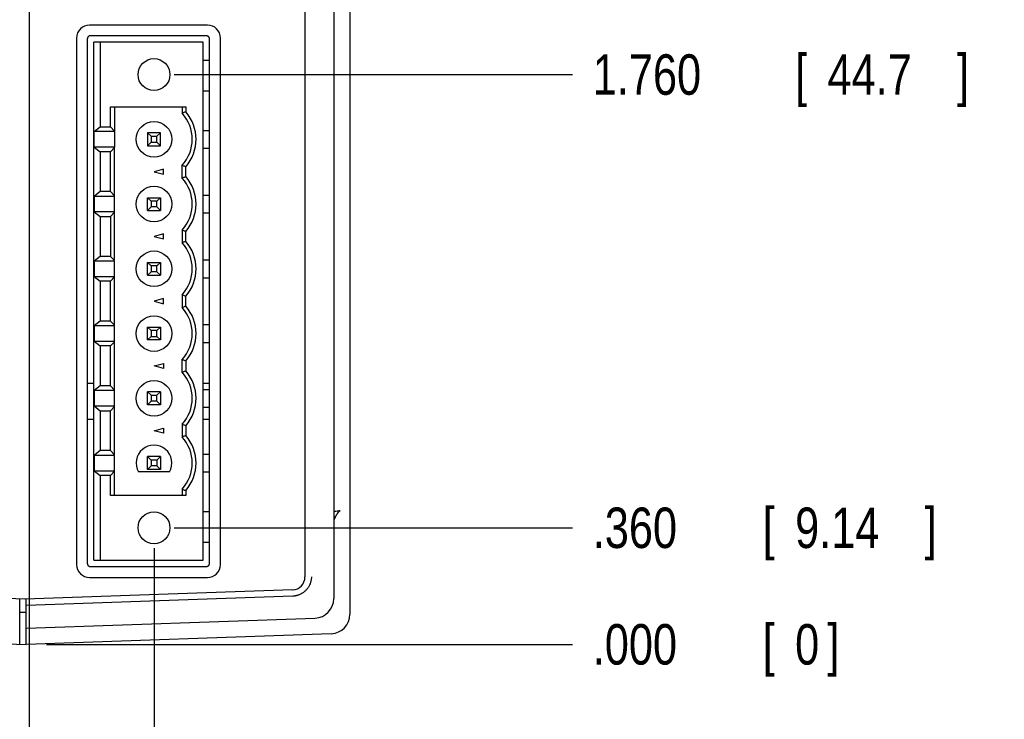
# Model space of a CAD drawing. Header units: inches. Extents: x 0 to 22, y 0 to 17.
# Tile 20 of 36: x 8.7 to 11.8, y 9 to 11.2. Entities that reach past the tile are written whole.
import ezdxf

# ---------------------------------------------------------------- set-up
doc = ezdxf.new("R2010")
doc.units = ezdxf.units.IN
doc.header["$LTSCALE"] = 1.21
doc.header["$MEASUREMENT"] = 0
doc.layers.get('0').update_dxf_attribs({"linetype": 'CONTINUOUS'})
doc.layers.add('DIMENSIONS', color=7, linetype='CONTINUOUS')
doc.styles.get("Standard").update_dxf_attribs({"font": 'txt', "width": 0.8})
doc.dimstyles.new('DIMSTYLE_2', dxfattribs={"dimtxt": 0.125, "dimasz": 0.18, "dimexe": 0.18, "dimexo": 0.0625, "dimgap": 0.09, "dimtad": 0, "dimtih": 1, "dimtoh": 1, "dimdec": 3, "dimzin": 4, "dimdsep": 46, "dimtxsty": 'STANDARD', "dimblk": '_FILLED', "dimblk1": '_FILLED', "dimblk2": '_FILLED', "dimcen": 0.09, "dimadec": 0, "dimazin": 0, "dimtp": 0.01, "dimtm": 0.01, "dimtfac": 1, "dimtdec": 3, "dimtofl": 0, "dimtmove": 0, "dimatfit": 3, "dimldrblk": '_FILLED', "dimfxl": 1, "dimtolj": 1, "dimtzin": 4, "dimarcsym": 0})

# ---------------------------------------------------------------- blocks, each defined once
blk = doc.blocks.new('*D7')
at = {"layer": 'DIMENSIONS', "color": 2, "linetype": 'CONTINUOUS'}
blk.add_line((9.2145, 9.6392), (10.4448, 9.6392), dxfattribs=at)
at = {"layer": 'DIMENSIONS', "color": 2, "linetype": 'CONTINUOUS', "width": 0.8}
for s, p in [('.360', (10.5073, 9.5767)), ('[', (11.0323, 9.5767)), ('9.14', (11.1323, 9.5767)), (']', (11.5323, 9.5767))]:
    blk.add_text(s, height=0.125, dxfattribs=at).set_placement(p)
blk = doc.blocks.new('_FILLED')
at = {"color": 0, "linetype": 'BYBLOCK'}
blk.add_solid([(0, 0), (-1, 0.174), (-1, -0.174)], dxfattribs=at)
blk = doc.blocks.new('*D8')
at = {"layer": 'DIMENSIONS', "color": 2, "linetype": 'CONTINUOUS'}
blk.add_line((8.8198, 9.2792), (10.4448, 9.2792), dxfattribs=at)
at = {"layer": 'DIMENSIONS', "color": 2, "linetype": 'CONTINUOUS', "width": 0.8}
for s, p in [('.000', (10.5073, 9.2167)), ('[', (11.0323, 9.2167)), ('0', (11.1323, 9.2167)), (']', (11.2323, 9.2167))]:
    blk.add_text(s, height=0.125, dxfattribs=at).set_placement(p)
blk = doc.blocks.new('*D9')
at = {"layer": 'DIMENSIONS', "color": 2, "linetype": 'CONTINUOUS'}
blk.add_line((9.2145, 11.0392), (10.4448, 11.0392), dxfattribs=at)
at = {"layer": 'DIMENSIONS', "color": 2, "linetype": 'CONTINUOUS', "width": 0.8}
for s, p in [('1.760', (10.5073, 10.9767)), ('[', (11.1323, 10.9767)), ('44.7', (11.2323, 10.9767)), (']', (11.6323, 10.9767))]:
    blk.add_text(s, height=0.125, dxfattribs=at).set_placement(p)
blk = doc.blocks.new('*D10')
at = {"layer": 'DIMENSIONS', "color": 2, "linetype": 'CONTINUOUS'}
blk.add_line((9.6408, 11.3988), (10.4448, 11.3988), dxfattribs=at)
at = {"layer": 'DIMENSIONS', "color": 2, "linetype": 'CONTINUOUS', "width": 0.8}
for s, p in [('[', (11.1323, 11.3363)), (']', (11.7323, 11.3363)), ('2.120', (10.5073, 11.3363)), ('53.84', (11.2323, 11.3363))]:
    blk.add_text(s, height=0.125, dxfattribs=at).set_placement(p)
blk = doc.blocks.new('*D11')
at = {"layer": 'DIMENSIONS', "color": 2, "linetype": 'CONTINUOUS'}
blk.add_line((9.6408, 12.4149), (10.4448, 12.4149), dxfattribs=at)
at = {"layer": 'DIMENSIONS', "color": 2, "linetype": 'CONTINUOUS', "width": 0.8}
for s, p in [('3.136', (10.5073, 12.3524)), ('[', (11.1323, 12.3524)), ('79.64', (11.2323, 12.3524)), (']', (11.7323, 12.3524))]:
    blk.add_text(s, height=0.125, dxfattribs=at).set_placement(p)
blk = doc.blocks.new('*D19')
at = {"layer": 'DIMENSIONS', "color": 2, "linetype": 'CONTINUOUS'}
blk.add_line((8.7666, 11.5172), (8.7666, 8.5917), dxfattribs=at)
at = {"layer": 'DIMENSIONS', "color": 2, "linetype": 'CONTINUOUS', "width": 0.8}
for s, p in [(']', (8.8291, 8.4292)), ('25.64', (8.8291, 7.9292)), ('[', (8.8291, 7.8292)), ('1.009', (8.8291, 7.2042))]:
    blk.add_text(s, height=0.125, rotation=90, dxfattribs=at).set_placement(p)
blk = doc.blocks.new('*D20')
at = {"layer": 'DIMENSIONS', "color": 2, "linetype": 'CONTINUOUS'}
blk.add_line((9.152, 9.5767), (9.152, 8.5917), dxfattribs=at)
at = {"layer": 'DIMENSIONS', "color": 2, "linetype": 'CONTINUOUS', "width": 0.8}
for s, p in [(']', (9.2145, 8.4292)), ('35.42', (9.2145, 7.9292)), ('[', (9.2145, 7.8292)), ('1.395', (9.2145, 7.2042))]:
    blk.add_text(s, height=0.125, rotation=90, dxfattribs=at).set_placement(p)

msp = doc.modelspace()

# ---------------------------------------------------------------- linework, layer by layer
at = {"color": 7, "linetype": 'CONTINUOUS'}
for p, q in [((9.7573, 14.1699), (9.7573, 9.3721)), ((9.7073, 13.9516), (9.7073, 9.4203)), ((9.6183, 11.3588), (9.6183, 9.4874)), ((9.3171, 11.192), (8.953, 11.192)), ((8.913, 11.152), (8.913, 9.5257)), ((8.9459, 11.1491), (8.9459, 9.5294)), ((9.3138, 11.1587), (8.9559, 11.159)), ((9.3043, 11.1392), (8.9658, 11.1392)), ((8.9658, 9.5392), (8.9658, 11.1392)), ((8.9854, 11.1392), (8.9854, 10.8776)), ((9.3043, 9.5392), (9.3043, 11.1392)), ((9.3238, 9.5297), (9.3238, 11.1487)), ((9.3571, 9.5257), (9.3571, 11.152)), ((9.3043, 11.0833), (9.324, 11.0833)), ((9.3043, 10.9888), (9.324, 10.9888)), ((9.0179, 10.9392), (9.2504, 10.9392)), ((9.0179, 10.8776), (9.0179, 10.9392)), ((9.0302, 10.9392), (9.0302, 10.8154)), ((9.2386, 10.9392), (9.2386, 10.9195)), ((9.2504, 10.9392), (9.2504, 10.924)), ((8.9668, 10.863), (8.9854, 10.8776)), ((9.0302, 10.863), (8.9668, 10.863)), ((8.9668, 10.8154), (8.9668, 10.863)), ((8.9854, 10.8776), (9.0179, 10.8776)), ((9.0302, 10.8646), (9.0179, 10.8776)), ((9.1717, 10.8589), (9.1323, 10.8589)), ((9.1323, 10.8589), (9.1428, 10.8484)), ((9.1323, 10.8589), (9.1323, 10.8195)), ((9.1611, 10.8484), (9.1717, 10.8589)), ((9.1717, 10.8195), (9.1717, 10.8589)), ((9.3043, 10.8668), (9.324, 10.8668)), ((9.1323, 10.8195), (9.1428, 10.8301)), ((9.1428, 10.8484), (9.1611, 10.8484)), ((9.1428, 10.8484), (9.1428, 10.8301)), ((9.1428, 10.8301), (9.1611, 10.8301)), ((9.1611, 10.8301), (9.1611, 10.8484)), ((9.1611, 10.8301), (9.1717, 10.8195)), ((9.0302, 10.8154), (8.9668, 10.8154)), ((8.9668, 10.8154), (8.9854, 10.8008)), ((9.0179, 10.8008), (8.9854, 10.8008)), ((8.9854, 10.8008), (8.9854, 10.6776)), ((9.0302, 10.8139), (9.0179, 10.8008)), ((9.0179, 10.6776), (9.0179, 10.8008)), ((9.0302, 10.4646), (9.0302, 10.8139)), ((9.1323, 10.8195), (9.1717, 10.8195)), ((9.3043, 10.8117), (9.324, 10.8117)), ((9.1815, 10.7471), (9.152, 10.7392)), ((9.152, 10.7392), (9.1815, 10.7313)), ((9.1815, 10.7313), (9.1815, 10.7471)), ((9.2386, 10.7195), (9.2386, 10.7589)), ((9.2504, 10.724), (9.2504, 10.7544)), ((8.9854, 10.6776), (8.9668, 10.663)), ((9.0179, 10.6776), (8.9854, 10.6776)), ((9.0302, 10.6646), (9.0179, 10.6776)), ((9.0302, 10.663), (8.9668, 10.663)), ((8.9668, 10.663), (8.9668, 10.6154)), ((9.1323, 10.6589), (9.1717, 10.6589)), ((9.1428, 10.6484), (9.1323, 10.6589)), ((9.1323, 10.6195), (9.1323, 10.6589)), ((9.1611, 10.6484), (9.1428, 10.6484)), ((9.1428, 10.6484), (9.1428, 10.6301)), ((9.1717, 10.6589), (9.1611, 10.6484)), ((9.1611, 10.6301), (9.1611, 10.6484)), ((9.1717, 10.6589), (9.1717, 10.6195)), ((9.3043, 10.6668), (9.324, 10.6668)), ((9.0302, 10.6154), (8.9668, 10.6154)), ((8.9668, 10.6154), (8.9854, 10.6008)), ((9.1428, 10.6301), (9.1323, 10.6195)), ((9.1323, 10.6195), (9.1717, 10.6195)), ((9.1611, 10.6301), (9.1428, 10.6301)), ((9.1717, 10.6195), (9.1611, 10.6301)), ((8.9854, 10.6008), (9.0179, 10.6008)), ((8.9854, 10.6008), (8.9854, 10.4776)), ((9.0302, 10.6139), (9.0179, 10.6008)), ((9.0179, 10.6008), (9.0179, 10.4776)), ((9.3043, 10.6117), (9.324, 10.6117)), ((9.2386, 10.5589), (9.2386, 10.5195)), ((9.2504, 10.524), (9.2504, 10.5544)), ((9.1815, 10.5471), (9.152, 10.5392)), ((9.152, 10.5392), (9.1815, 10.5313)), ((9.1815, 10.5313), (9.1815, 10.5471)), ((8.9854, 10.4776), (8.9668, 10.463)), ((9.0302, 10.463), (8.9668, 10.463)), ((8.9668, 10.463), (8.9668, 10.4154)), ((9.0179, 10.4776), (8.9854, 10.4776)), ((9.0302, 10.4646), (9.0179, 10.4776)), ((9.0302, 10.2646), (9.0302, 10.463)), ((9.3043, 10.4668), (9.324, 10.4668)), ((9.1323, 10.4589), (9.1717, 10.4589)), ((9.1428, 10.4484), (9.1323, 10.4589)), ((9.1323, 10.4195), (9.1323, 10.4589)), ((9.1611, 10.4484), (9.1428, 10.4484)), ((9.1428, 10.4484), (9.1428, 10.4301)), ((9.1717, 10.4589), (9.1611, 10.4484)), ((9.1611, 10.4301), (9.1611, 10.4484)), ((9.1717, 10.4589), (9.1717, 10.4195)), ((8.9668, 10.4154), (9.0302, 10.4154)), ((8.9668, 10.4154), (8.9854, 10.4008)), ((9.0302, 10.4139), (9.0179, 10.4008)), ((9.1428, 10.4301), (9.1323, 10.4195)), ((9.1323, 10.4195), (9.1717, 10.4195)), ((9.1611, 10.4301), (9.1428, 10.4301)), ((9.1717, 10.4195), (9.1611, 10.4301)), ((9.3043, 10.4117), (9.324, 10.4117)), ((9.0179, 10.4008), (8.9854, 10.4008)), ((8.9854, 10.4008), (8.9854, 10.2776)), ((9.0179, 10.2776), (9.0179, 10.4008)), ((9.1815, 10.3471), (9.152, 10.3392)), ((9.1815, 10.3313), (9.1815, 10.3471)), ((9.2386, 10.3589), (9.2386, 10.3195)), ((9.2504, 10.324), (9.2504, 10.3544)), ((9.152, 10.3392), (9.1815, 10.3313)), ((8.9854, 10.2776), (8.9668, 10.263)), ((9.0302, 10.263), (8.9668, 10.263)), ((8.9668, 10.263), (8.9668, 10.2154)), ((9.0179, 10.2776), (8.9854, 10.2776)), ((9.0302, 10.2646), (9.0179, 10.2776)), ((9.0302, 10.0646), (9.0302, 10.263)), ((9.1323, 10.2589), (9.1717, 10.2589)), ((9.1428, 10.2484), (9.1323, 10.2589)), ((9.1323, 10.2195), (9.1323, 10.2589)), ((9.1717, 10.2589), (9.1611, 10.2484)), ((9.1717, 10.2589), (9.1717, 10.2195)), ((9.3043, 10.2668), (9.324, 10.2668)), ((9.1323, 10.2195), (9.1428, 10.2301)), ((9.1717, 10.2195), (9.1323, 10.2195)), ((9.1611, 10.2484), (9.1428, 10.2484)), ((9.1428, 10.2484), (9.1428, 10.2301)), ((9.1428, 10.2301), (9.1611, 10.2301)), ((9.1611, 10.2301), (9.1611, 10.2484)), ((9.1717, 10.2195), (9.1611, 10.2301)), ((8.9668, 10.2154), (9.0302, 10.2154)), ((8.9668, 10.2154), (8.9854, 10.2008)), ((9.0179, 10.2008), (8.9854, 10.2008)), ((8.9854, 10.2008), (8.9854, 10.0776)), ((9.0302, 10.2139), (9.0179, 10.2008)), ((9.0179, 10.0776), (9.0179, 10.2008)), ((9.3043, 10.2117), (9.324, 10.2117)), ((9.2386, 10.1195), (9.2386, 10.1589)), ((9.152, 10.1392), (9.1815, 10.1471)), ((9.1815, 10.1313), (9.152, 10.1392)), ((9.1815, 10.1471), (9.1815, 10.1313)), ((9.2504, 10.1544), (9.2504, 10.124)), ((8.9658, 10.0852), (8.9459, 10.0852)), ((8.9854, 10.0776), (8.9668, 10.063)), ((9.0179, 10.0776), (8.9854, 10.0776)), ((9.0302, 10.0646), (9.0179, 10.0776)), ((9.3238, 10.0852), (9.3043, 10.0852)), ((9.0302, 10.063), (8.9668, 10.063)), ((8.9668, 10.063), (8.9668, 10.0154)), ((9.0302, 9.8646), (9.0302, 10.063)), ((9.1717, 10.0589), (9.1323, 10.0589)), ((9.1323, 10.0589), (9.1428, 10.0484)), ((9.1323, 10.0195), (9.1323, 10.0589)), ((9.1428, 10.0484), (9.1611, 10.0484)), ((9.1428, 10.0484), (9.1428, 10.0301)), ((9.1611, 10.0484), (9.1717, 10.0589)), ((9.1611, 10.0301), (9.1611, 10.0484)), ((9.1717, 10.0589), (9.1717, 10.0195)), ((9.3043, 10.0668), (9.324, 10.0668)), ((8.9668, 10.0154), (9.0302, 10.0154)), ((8.9668, 10.0154), (8.9854, 10.0008)), ((9.0179, 10.0008), (9.0302, 10.0139)), ((9.1428, 10.0301), (9.1323, 10.0195)), ((9.1717, 10.0195), (9.1323, 10.0195)), ((9.1611, 10.0301), (9.1428, 10.0301)), ((9.1717, 10.0195), (9.1611, 10.0301)), ((9.3043, 10.0117), (9.324, 10.0117)), ((8.9854, 10.0008), (9.0179, 10.0008)), ((8.9854, 10.0008), (8.9854, 9.8776)), ((9.0179, 9.8776), (9.0179, 10.0008)), ((8.9658, 9.9732), (8.9459, 9.9732)), ((9.152, 9.9392), (9.1815, 9.9471)), ((9.1815, 9.9471), (9.1815, 9.9313)), ((9.2386, 9.9589), (9.2386, 9.9195)), ((9.2504, 9.9544), (9.2504, 9.924)), ((9.3238, 9.9732), (9.3043, 9.9732)), ((9.1815, 9.9313), (9.152, 9.9392)), ((8.9854, 9.8776), (8.9668, 9.863)), ((9.0302, 9.863), (8.9668, 9.863)), ((8.9668, 9.863), (8.9668, 9.8154)), ((9.0179, 9.8776), (8.9854, 9.8776)), ((9.0302, 9.8646), (9.0179, 9.8776)), ((9.0302, 9.7392), (9.0302, 9.863)), ((9.1717, 9.8589), (9.1323, 9.8589)), ((9.1323, 9.8589), (9.1428, 9.8484)), ((9.1323, 9.8195), (9.1323, 9.8589)), ((9.1717, 9.8589), (9.1611, 9.8484)), ((9.1717, 9.8589), (9.1717, 9.8195)), ((9.3043, 9.8668), (9.324, 9.8668)), ((9.1428, 9.8301), (9.1323, 9.8195)), ((9.1611, 9.8484), (9.1428, 9.8484)), ((9.1428, 9.8484), (9.1428, 9.8301)), ((9.1611, 9.8301), (9.1428, 9.8301)), ((9.1611, 9.8484), (9.1611, 9.8301)), ((9.1717, 9.8195), (9.1611, 9.8301)), ((8.9668, 9.8154), (9.0302, 9.8154)), ((8.9668, 9.8154), (8.9854, 9.8008)), ((9.0179, 9.8008), (8.9854, 9.8008)), ((8.9854, 9.8008), (8.9854, 9.5392)), ((9.0302, 9.8139), (9.0179, 9.8008)), ((9.0179, 9.7392), (9.0179, 9.8008)), ((9.1997, 9.8117), (9.1042, 9.8117)), ((9.1717, 9.8195), (9.1323, 9.8195)), ((9.3043, 9.8117), (9.324, 9.8117)), ((9.2504, 9.7392), (9.0179, 9.7392)), ((9.2386, 9.7589), (9.2386, 9.7392)), ((9.2504, 9.7544), (9.2504, 9.7392)), ((9.3043, 9.6896), (9.324, 9.6896)), ((9.3043, 9.5951), (9.324, 9.5951)), ((8.9559, 9.5194), (9.3138, 9.5197)), ((8.9658, 9.5392), (9.3043, 9.5392)), ((8.953, 9.4857), (9.3171, 9.4857)), ((8.7531, 9.4189), (7.9364, 9.4474)), ((9.5797, 9.4474), (8.7531, 9.4189)), ((8.7373, 9.2799), (8.7372, 9.4195)), ((9.5803, 9.428), (8.7573, 9.3992)), ((8.7573, 9.4003), (8.7573, 9.4191)), ((8.7573, 9.2792), (8.7573, 9.3992)), ((8.7372, 9.3782), (8.7573, 9.3785)), ((8.7573, 9.3292), (9.6494, 9.3604)), ((7.8152, 9.3121), (8.7573, 9.2792)), ((9.6994, 9.3121), (8.7573, 9.2792))]:
    msp.add_line(p, q, dxfattribs=at)
for centre, radius in [((9.152, 11.0392), 0.0492), ((9.152, 10.8392), 0.0551), ((9.152, 10.6392), 0.0551), ((9.152, 10.4392), 0.0551), ((9.152, 10.2392), 0.0551), ((9.152, 10.0392), 0.0551), ((9.152, 9.6392), 0.0492)]:
    msp.add_circle(centre, radius, dxfattribs=at)
for centre, radius, start, end in [((8.953, 11.152), 0.04, 90, 180), ((9.3171, 11.152), 0.04, 0, 90), ((9.152, 10.8392), 0.1181, 317.1666, 42.8334), ((9.152, 10.8392), 0.1299, 319.2509, 40.7491), ((9.152, 10.6392), 0.1181, 317.1666, 42.8334), ((9.152, 10.6392), 0.1299, 319.2509, 40.7491), ((9.152, 10.4392), 0.1299, 319.2509, 40.7491), ((9.152, 10.4392), 0.1181, 317.1666, 42.8334), ((9.152, 10.2392), 0.1181, 317.1666, 42.8334), ((9.152, 10.2392), 0.1299, 319.2509, 40.7491), ((9.152, 10.0392), 0.1181, 317.1666, 42.8334), ((9.152, 10.0392), 0.1299, 319.2509, 40.7491), ((9.152, 9.8392), 0.1181, 317.1666, 42.8334), ((9.152, 9.8392), 0.1299, 319.2509, 40.7491), ((9.152, 9.8392), 0.0551, 330, 210), ((8.953, 9.5257), 0.04, 180, 270), ((9.3171, 9.5257), 0.04, 270, 360), ((9.5783, 9.4874), 0.04, 271.9769, 360), ((9.6473, 9.4203), 0.06, 272, 360), ((9.6973, 9.3721), 0.06, 272, 360)]:
    msp.add_arc(centre, radius, start, end, dxfattribs=at)
for points, knots in [([(8.9559, 11.159), (8.9556, 11.159), (8.9548, 11.159), (8.9537, 11.1588), (8.9526, 11.1585), (8.9516, 11.1581), (8.9506, 11.1575), (8.9497, 11.1569), (8.9488, 11.1561), (8.9481, 11.1553), (8.9474, 11.1544), (8.9469, 11.1534), (8.9465, 11.1524), (8.9462, 11.1513), (8.946, 11.1502), (8.9459, 11.1494), (8.9459, 11.1491)], [0, 0, 0, 0, 0.071587, 0.143205, 0.214639, 0.286202, 0.357558, 0.429022, 0.500384, 0.571727, 0.643135, 0.7144, 0.78584, 0.857129, 0.928585, 1, 1, 1, 1]), ([(9.3238, 11.1487), (9.3238, 11.1491), (9.3237, 11.1498), (9.3235, 11.1509), (9.3232, 11.152), (9.3228, 11.1531), (9.3223, 11.1541), (9.3216, 11.155), (9.3209, 11.1558), (9.32, 11.1566), (9.3191, 11.1572), (9.3181, 11.1577), (9.3171, 11.1582), (9.316, 11.1585), (9.3149, 11.1587), (9.3142, 11.1587), (9.3138, 11.1587)], [0, 0, 0, 0, 0.071481, 0.143029, 0.214424, 0.285975, 0.357346, 0.428844, 0.500254, 0.571651, 0.643112, 0.714422, 0.785892, 0.857192, 0.928632, 1, 1, 1, 1]), ([(9.2504, 10.924), (9.2491, 10.9235), (9.2464, 10.9226), (9.2425, 10.9211), (9.2399, 10.92), (9.2386, 10.9195)], [0, 0, 0, 0, 0.33459, 0.667921, 1, 1, 1, 1]), ([(9.2504, 10.7544), (9.2491, 10.7549), (9.2464, 10.7559), (9.2425, 10.7574), (9.2399, 10.7584), (9.2386, 10.7589)], [0, 0, 0, 0, 0.33459, 0.667921, 1, 1, 1, 1]), ([(9.2386, 10.7195), (9.2399, 10.72), (9.2425, 10.7211), (9.2464, 10.7226), (9.2491, 10.7235), (9.2504, 10.724)], [0, 0, 0, 0, 0.332036, 0.665368, 1, 1, 1, 1]), ([(9.2504, 10.5544), (9.2491, 10.5549), (9.2464, 10.5559), (9.2425, 10.5574), (9.2399, 10.5584), (9.2386, 10.5589)], [0, 0, 0, 0, 0.33459, 0.667921, 1, 1, 1, 1]), ([(9.2504, 10.524), (9.2491, 10.5235), (9.2464, 10.5226), (9.2425, 10.5211), (9.2399, 10.52), (9.2386, 10.5195)], [0, 0, 0, 0, 0.33459, 0.667921, 1, 1, 1, 1]), ([(9.2504, 10.3544), (9.2491, 10.3549), (9.2464, 10.3559), (9.2425, 10.3574), (9.2399, 10.3584), (9.2386, 10.3589)], [0, 0, 0, 0, 0.33459, 0.667921, 1, 1, 1, 1]), ([(9.2386, 10.3195), (9.2399, 10.32), (9.2425, 10.3211), (9.2464, 10.3226), (9.2491, 10.3235), (9.2504, 10.324)], [0, 0, 0, 0, 0.332036, 0.665368, 1, 1, 1, 1]), ([(9.2504, 10.1544), (9.2491, 10.1549), (9.2464, 10.1559), (9.2425, 10.1574), (9.2399, 10.1584), (9.2386, 10.1589)], [0, 0, 0, 0, 0.33459, 0.667921, 1, 1, 1, 1]), ([(9.2386, 10.1195), (9.2399, 10.12), (9.2425, 10.1211), (9.2464, 10.1226), (9.2491, 10.1235), (9.2504, 10.124)], [0, 0, 0, 0, 0.332036, 0.665368, 1, 1, 1, 1]), ([(9.2504, 9.9544), (9.2491, 9.9549), (9.2464, 9.9559), (9.2425, 9.9574), (9.2399, 9.9584), (9.2386, 9.9589)], [0, 0, 0, 0, 0.33459, 0.667921, 1, 1, 1, 1]), ([(9.2504, 9.924), (9.2491, 9.9235), (9.2464, 9.9226), (9.2425, 9.9211), (9.2399, 9.92), (9.2386, 9.9195)], [0, 0, 0, 0, 0.33459, 0.667921, 1, 1, 1, 1]), ([(9.2386, 9.7589), (9.2399, 9.7584), (9.2425, 9.7574), (9.2464, 9.7559), (9.2491, 9.7549), (9.2504, 9.7544)], [0, 0, 0, 0, 0.332036, 0.665368, 1, 1, 1, 1]), ([(9.7268, 9.6917), (9.7248, 9.6914), (9.7205, 9.6907), (9.714, 9.6898), (9.7096, 9.6893), (9.7073, 9.689)], [0, 0, 0, 0, 0.318566, 0.651948, 1, 1, 1, 1]), ([(9.7078, 9.6599), (9.7079, 9.6606), (9.7082, 9.6621), (9.709, 9.6644), (9.7099, 9.667), (9.7111, 9.6697), (9.7124, 9.6724), (9.7136, 9.6748), (9.7148, 9.677), (9.7159, 9.679), (9.717, 9.6807), (9.7179, 9.6823), (9.7189, 9.6837), (9.7197, 9.685), (9.7205, 9.6861), (9.7213, 9.6872), (9.722, 9.6881), (9.7227, 9.6889), (9.7234, 9.6896), (9.724, 9.6902), (9.7246, 9.6907), (9.7252, 9.6911), (9.7258, 9.6914), (9.7263, 9.6916), (9.7266, 9.6917), (9.7268, 9.6917)], [0, 0, 0, 0, 0.052539, 0.118673, 0.193343, 0.273436, 0.352806, 0.42526, 0.490714, 0.550083, 0.603962, 0.652921, 0.697482, 0.738049, 0.774999, 0.808645, 0.839304, 0.867172, 0.892491, 0.915449, 0.936124, 0.954821, 0.971715, 0.986724, 1, 1, 1, 1]), ([(8.9459, 9.5294), (8.9459, 9.529), (8.946, 9.5283), (8.9462, 9.5272), (8.9465, 9.5261), (8.9469, 9.5251), (8.9474, 9.5241), (8.9481, 9.5232), (8.9488, 9.5223), (8.9497, 9.5216), (8.9506, 9.5209), (8.9516, 9.5204), (8.9526, 9.52), (8.9537, 9.5196), (8.9548, 9.5195), (8.9556, 9.5194), (8.9559, 9.5194)], [0, 0, 0, 0, 0.071415, 0.142871, 0.21416, 0.2856, 0.356865, 0.428273, 0.499616, 0.570978, 0.642442, 0.713798, 0.785361, 0.856795, 0.928413, 1, 1, 1, 1]), ([(9.3138, 9.5197), (9.3142, 9.5197), (9.3149, 9.5198), (9.316, 9.52), (9.3171, 9.5203), (9.3181, 9.5207), (9.3191, 9.5213), (9.32, 9.5219), (9.3209, 9.5227), (9.3216, 9.5235), (9.3223, 9.5244), (9.3228, 9.5254), (9.3232, 9.5264), (9.3235, 9.5275), (9.3237, 9.5286), (9.3238, 9.5294), (9.3238, 9.5297)], [0, 0, 0, 0, 0.071368, 0.142808, 0.214108, 0.285578, 0.356888, 0.428349, 0.499746, 0.571156, 0.642654, 0.714025, 0.785576, 0.856971, 0.928519, 1, 1, 1, 1]), ([(9.6369, 9.4755), (9.6366, 9.4741), (9.6359, 9.4714), (9.6346, 9.4674), (9.6331, 9.4635), (9.6312, 9.4597), (9.6291, 9.4561), (9.6268, 9.4526), (9.6242, 9.4493), (9.6214, 9.4462), (9.6184, 9.4433), (9.6152, 9.4406), (9.6118, 9.4382), (9.6082, 9.4359), (9.6045, 9.434), (9.6007, 9.4323), (9.5968, 9.4308), (9.5941, 9.4301), (9.5927, 9.4297)], [0, 0, 0, 0, 0.06249, 0.12498, 0.187471, 0.249967, 0.312465, 0.374963, 0.437459, 0.499955, 0.562453, 0.624955, 0.68746, 0.74997, 0.812481, 0.87499, 0.937495, 1, 1, 1, 1]), ([(9.6368, 9.4755), (9.6365, 9.4741), (9.6358, 9.4714), (9.6345, 9.4674), (9.633, 9.4635), (9.6311, 9.4597), (9.629, 9.4561), (9.6267, 9.4526), (9.6241, 9.4493), (9.6213, 9.4462), (9.6183, 9.4433), (9.6151, 9.4406), (9.6117, 9.4381), (9.6081, 9.4359), (9.6044, 9.434), (9.6006, 9.4323), (9.5967, 9.4308), (9.594, 9.4301), (9.5927, 9.4297)], [0, 0, 0, 0, 0.062575, 0.12515, 0.187726, 0.250304, 0.312883, 0.375462, 0.438038, 0.500615, 0.563194, 0.625775, 0.688359, 0.750947, 0.813535, 0.876123, 0.938708, 1, 1, 1, 1]), ([(9.638, 9.4837), (9.6379, 9.4824), (9.6376, 9.4796), (9.6371, 9.4768), (9.6368, 9.4755)], [0, 0, 0, 0, 0.500011, 1, 1, 1, 1]), ([(9.6381, 9.4837), (9.638, 9.4824), (9.6377, 9.4796), (9.6372, 9.4768), (9.6369, 9.4755)], [0, 0, 0, 0, 0.50001, 1, 1, 1, 1]), ([(9.5926, 9.4297), (9.5913, 9.4294), (9.5885, 9.4288), (9.5844, 9.4282), (9.5817, 9.428), (9.5803, 9.428)], [0, 0, 0, 0, 0.335645, 0.671308, 1, 1, 1, 1]), ([(9.5927, 9.4297), (9.5914, 9.4294), (9.5886, 9.4288), (9.5845, 9.4282), (9.5817, 9.428), (9.5803, 9.428)], [0, 0, 0, 0, 0.333298, 0.666634, 1, 1, 1, 1])]:
    msp.add_open_spline(points, degree=3, knots=knots, dxfattribs=at)
for points in [[(9.6381, 9.4879), (9.6381, 9.4865), (9.6381, 9.4851), (9.638, 9.4837)], [(9.6382, 9.4879), (9.6382, 9.4865), (9.6382, 9.4851), (9.6381, 9.4837)]]:
    msp.add_open_spline(points, degree=3, dxfattribs=at)

# ---------------------------------------------------------------- dimensions: what is measured, and where the dimension line sits
at = {"layer": 'DIMENSIONS', "color": 2, "linetype": 'CONTINUOUS'}
for feature_location, offset, dtype, origin, picture, middle in [((9.6408, 12.4149), (0.804, 0), 0, (9.5783, 9.2792), '*D11', (11.1698, 12.4149)), ((8.7666, 11.5172), (0, -2.9254), 1, (7.7573, 11.5797), '*D19', (8.7666, 7.8667)), ((9.6408, 11.3988), (0.804, 0), 0, (9.5783, 9.2792), '*D10', (11.1698, 11.3988)), ((9.2145, 11.0392), (1.2304, 0), 0, (9.152, 9.2792), '*D9', (11.1198, 11.0392)), ((9.2145, 9.6392), (1.2304, 0), 0, (8.7573, 9.2792), '*D7', (11.0698, 9.6392)), ((9.152, 9.5767), (0, -0.985), 1, (7.7573, 9.6392), '*D20', (9.152, 7.8667)), ((8.8198362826, 9.2792307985), (1.625, 0), 0, (8.7573362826, 9.2792307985), '*D8', (10.9198362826, 9.2792307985))]:
    dim = msp.add_ordinate_dim(feature_location=feature_location, offset=offset, dtype=dtype, origin=origin, dimstyle='DIMSTYLE_2', dxfattribs=at)
    dim.commit()
    dim.dimension.update_dxf_attribs({"geometry": picture, "text_midpoint": middle})

doc.saveas('drawing.dxf')
